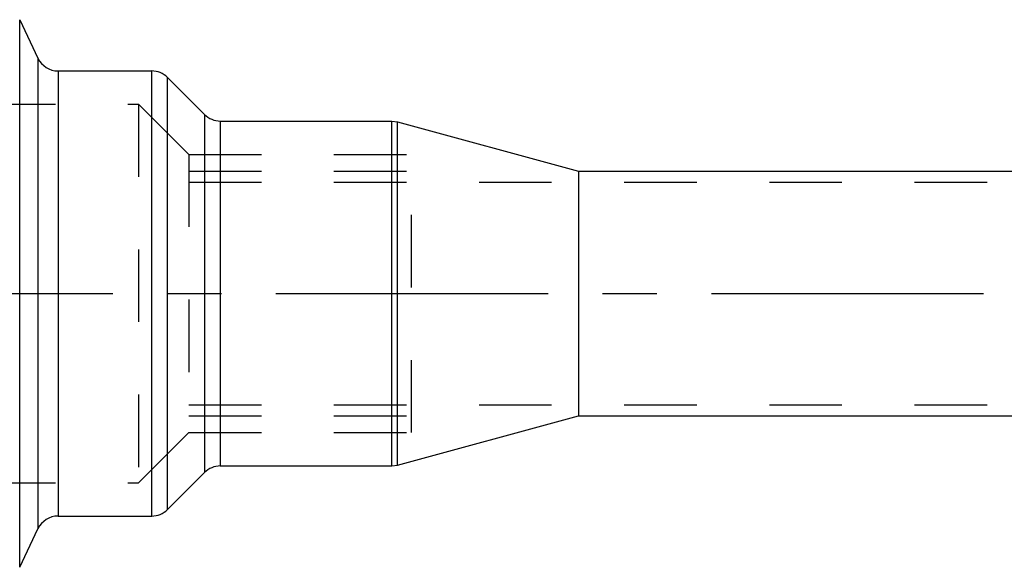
# Model space of a CAD drawing. Header units: millimetres. Extents: x 317 to 683, y 474 to 526.
# Tile 4 of 5: x 412 to 500, y 475 to 525. Entities that reach past the tile are written whole.
import ezdxf

# ---------------------------------------------------------------- set-up
doc = ezdxf.new("R2010")
doc.units = ezdxf.units.MM
doc.header["$LTSCALE"] = 65.185185
doc.linetypes.add('CENTER', pattern=[0.6, 0.375, -0.075, 0.075, -0.075])
doc.linetypes.add('HIDDEN', pattern=[0.2, 0.1, -0.1])
doc.layers.add('ACHSEN_S', color=7, linetype='CONTINUOUS')
doc.layers.add('KONST.EL_MIT_GEO', color=7, linetype='CONTINUOUS')

msp = doc.modelspace()

# ---------------------------------------------------------------- linework, layer by layer
at = {"layer": 'ACHSEN_S', "color": 2, "linetype": 'CENTER'}
msp.add_line((317.25, 500), (682.75, 500), dxfattribs=at)
at = {"layer": 'KONST.EL_MIT_GEO', "color": 7, "linetype": 'Continuous'}
for p, q in [((411.565, 475.393), (411.565, 524.607)), ((411.565, 524.607), (413.208, 521.143)), ((413.208, 521.143), (413.208, 478.857)), ((415.015, 520), (415.015, 480)), ((415.015, 520), (423.422, 520)), ((423.422, 480), (423.422, 520)), ((424.836, 480.586), (424.836, 519.414)), ((424.836, 519.414), (428.164, 516.086)), ((428.164, 516.086), (428.164, 483.914)), ((429.578, 515.5), (429.578, 484.5)), ((429.578, 515.5), (444.982, 515.5)), ((444.982, 484.5), (444.982, 515.5)), ((444.982, 515.5), (445.508, 515.43)), ((445.508, 484.57), (445.508, 515.43)), ((445.508, 515.43), (461.75, 511)), ((461.75, 511), (461.75, 489)), ((461.75, 511), (661.75, 511)), ((445.508, 484.57), (461.75, 489)), ((461.75, 489), (661.75, 489)), ((424.836, 480.586), (428.164, 483.914)), ((429.578, 484.5), (444.982, 484.5)), ((444.982, 484.5), (445.508, 484.57)), ((415.015, 480), (423.422, 480)), ((411.565, 475.393), (413.208, 478.857))]:
    msp.add_line(p, q, dxfattribs=at)
at = {"layer": 'KONST.EL_MIT_GEO', "color": 8, "linetype": 'HIDDEN'}
for p, q in [((408.25, 517), (422.25, 517)), ((422.25, 517), (422.25, 483)), ((422.25, 517), (426.75, 512.5)), ((426.75, 512.5), (426.75, 487.5)), ((426.75, 512.5), (446.75, 512.5)), ((446.75, 487.5), (446.75, 512.5)), ((426.75, 511), (446.75, 511)), ((426.75, 510), (661.75, 510)), ((426.75, 490), (661.75, 490)), ((426.75, 489), (446.75, 489)), ((422.25, 483), (426.75, 487.5)), ((426.75, 487.5), (446.75, 487.5)), ((408.25, 483), (422.25, 483))]:
    msp.add_line(p, q, dxfattribs=at)
at = {"layer": 'KONST.EL_MIT_GEO', "color": 7, "linetype": 'Continuous'}
for centre, start, end in [((415.015, 522), 205.3746, 270), ((423.422, 518), 45, 90), ((429.578, 517.5), 225, 270), ((429.578, 482.5), 90, 135), ((423.422, 482), 270, 315), ((415.015, 478), 90, 154.6254)]:
    msp.add_arc(centre, 2, start, end, dxfattribs=at)

doc.saveas('drawing.dxf')
